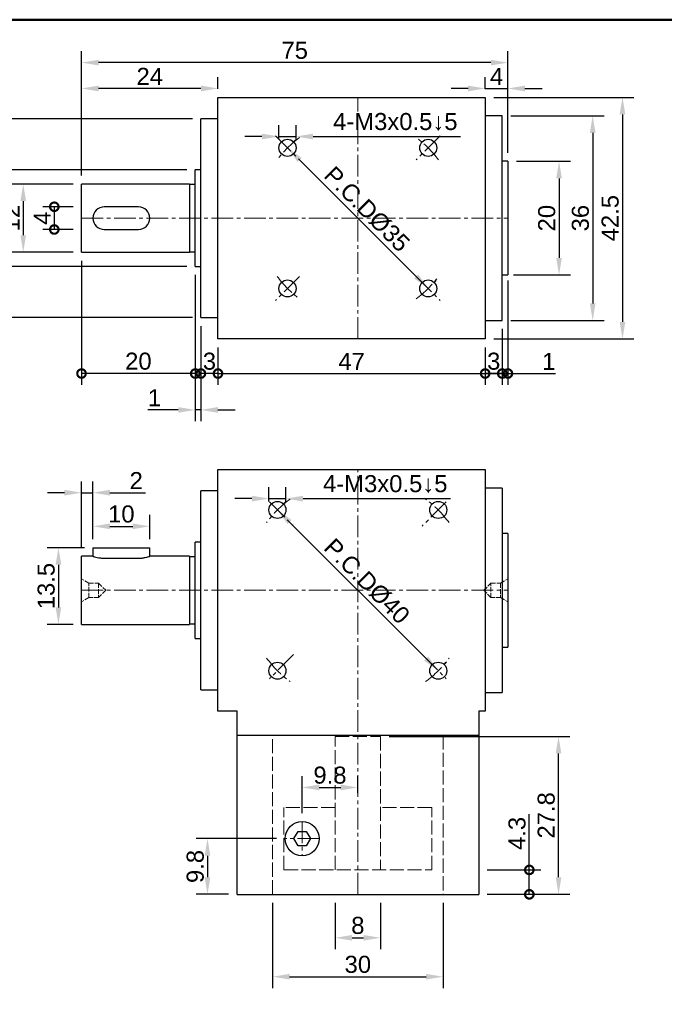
# Model space of a CAD drawing. Header units: millimetres. Extents: x 2723 to 3130, y 721 to 1006.
# Tile 3 of 8: x 2814 to 2927, y 833 to 1006. Entities that reach past the tile are written whole.
import ezdxf

# ---------------------------------------------------------------- set-up
doc = ezdxf.new("R2010")
doc.units = ezdxf.units.MM
doc.linetypes.add('CENTER2', pattern=[28.575, 19.05, -3.175, 3.175, -3.175])
doc.linetypes.add('DASHED', pattern=[0.2068, 0.1655, -0.0413])
for name, color, linetype, lineweight in [('中心線', 6, 'CENTER2', 5), ('剖面線', 2, 'DASHED', 5), ('圖框', 7, 'Continuous', 50), ('標註', 4, 'Continuous', 13)]:
    doc.layers.add(name, color=color, linetype=linetype, lineweight=lineweight)
doc.layers.add('產品', color=7, linetype='Continuous')
doc.styles.get("Standard").update_dxf_attribs({"font": 'arial.ttf'})
doc.dimstyles.new('yuetai', dxfattribs={"dimtxt": 3, "dimasz": 3, "dimexe": 2, "dimexo": 1.5, "dimtad": 1, "dimdsep": 46, "dimtxsty": 'Standard', "dimcen": 0, "dimadec": 0, "dimazin": 0, "dimtfac": 1, "dimtmove": 0, "dimatfit": 3, "dimfxl": 1, "dimarcsym": 0})

# ---------------------------------------------------------------- blocks, each defined once
blk = doc.blocks.new('標題欄框 下標註')
at = {"layer": '圖框'}
blk.add_lwpolyline([(2.28, 89.91), (287.28, 89.91), (287.28, 273.91), (2.28, 273.91)], close=True, dxfattribs=at)
blk = doc.blocks.new('_DotSmall')
at = {"color": 0, "linetype": 'ByBlock', "const_width": 0.5}
blk.add_lwpolyline([(-0.0625, 0, 1), (0.0625, 0, 1)], format="xyb", close=True, dxfattribs=at)
blk = doc.blocks.new('*D4')
at = {"layer": 'Defpoints', "color": 0, "transparency": 16777216}
for p in [(2894.49, 856.61), (2903.4, 856.61), (2894.49, 852.31)]:
    blk.add_point(p, dxfattribs=at)
at = {"layer": '標註', "color": 0, "lineweight": -2, "transparency": 16777216}
for p, q in [((2903.4, 856.61), (2903.4, 866.44)), ((2895.99, 856.61), (2905.4, 856.61)), ((2903.4, 852.31), (2903.4, 856.61)), ((2895.99, 852.31), (2905.4, 852.31))]:
    blk.add_line(p, q, dxfattribs=at)
at = {"layer": '標註', "color": 0, "lineweight": -2, "transparency": 16777216, "xscale": 3, "yscale": 3, "zscale": 3}
for p, rotation in [((2903.4, 856.61), 90), ((2903.4, 852.31), 270)]:
    blk.add_blockref('_DotSmall', p, dxfattribs=dict(at, rotation=rotation))
at = {"layer": '標註', "color": 0, "transparency": 16777216, "insert": (2901.25, 863.03), "char_height": 3, "attachment_point": 5, "rotation": 90}
blk.add_mtext('4.3', dxfattribs=at)
blk = doc.blocks.new('*D5')
at = {"layer": 'Defpoints', "color": 0, "transparency": 16777216}
for p in [(2877.24, 880.11), (2908.54, 880.11), (2894.49, 852.31)]:
    blk.add_point(p, dxfattribs=at)
at = {"layer": '標註', "color": 0, "lineweight": -2, "transparency": 16777216}
for p, q in [((2878.74, 880.11), (2910.54, 880.11)), ((2908.54, 855.31), (2908.54, 877.11)), ((2895.99, 852.31), (2910.54, 852.31))]:
    blk.add_line(p, q, dxfattribs=at)
at = {"layer": '標註', "color": 0, "transparency": 16777216}
for points in [[(2908.04, 877.11), (2909.04, 877.11), (2908.54, 880.11)], [(2908.04, 855.31), (2909.04, 855.31), (2908.54, 852.31)]]:
    blk.add_solid(points, dxfattribs=at)
at = {"layer": '標註', "color": 0, "transparency": 16777216, "insert": (2906.38, 866.21), "char_height": 3, "attachment_point": 5, "rotation": 90}
blk.add_mtext('27.8', dxfattribs=at)
blk = doc.blocks.new('*D6')
at = {"layer": 'Defpoints', "color": 0, "transparency": 16777216}
for p in [(2836.64, 917.07), (2826.64, 913.31), (2836.64, 913.31)]:
    blk.add_point(p, dxfattribs=at)
at = {"layer": '標註', "color": 0, "lineweight": -2, "transparency": 16777216}
for p, q in [((2826.64, 914.81), (2826.64, 919.07)), ((2836.64, 914.81), (2836.64, 919.07)), ((2829.64, 917.07), (2833.64, 917.07))]:
    blk.add_line(p, q, dxfattribs=at)
at = {"layer": '標註', "color": 0, "transparency": 16777216}
for points in [[(2829.64, 917.57), (2829.64, 916.57), (2826.64, 917.07)], [(2833.64, 917.57), (2833.64, 916.57), (2836.64, 917.07)]]:
    blk.add_solid(points, dxfattribs=at)
at = {"layer": '標註', "color": 0, "transparency": 16777216, "insert": (2831.64, 919.23), "char_height": 3, "attachment_point": 5}
blk.add_mtext('10', dxfattribs=at)
blk = doc.blocks.new('*D7')
at = {"layer": 'Defpoints', "color": 0, "transparency": 16777216}
for p in [(2860.87, 983.68), (2885.62, 958.93), (2885.62, 958.93)]:
    blk.add_point(p, dxfattribs=at)
at = {"layer": '標註', "color": 0, "lineweight": -2, "transparency": 16777216}
for p, q in [((2861.93, 984.74), (2862.28, 985.1)), ((2862.99, 981.56), (2883.5, 961.06)), ((2886.68, 960), (2887.03, 960.35))]:
    blk.add_line(p, q, dxfattribs=at)
at = {"layer": '標註', "color": 0, "transparency": 16777216}
for points in [[(2863.34, 981.92), (2862.64, 981.21), (2860.87, 983.68)], [(2883.85, 961.41), (2883.14, 960.7), (2885.62, 958.93)]]:
    blk.add_solid(points, dxfattribs=at)
at = {"layer": '標註', "color": 0, "transparency": 16777216, "insert": (2874.83, 972.89), "char_height": 3, "attachment_point": 5, "rotation": 315}
blk.add_mtext('P.C.DØ35', dxfattribs=at)
blk = doc.blocks.new('*D8')
at = {"layer": 'Defpoints', "color": 0, "transparency": 16777216}
for p in [(2848.64, 950.06), (2895.64, 950.06), (2895.64, 943.96)]:
    blk.add_point(p, dxfattribs=at)
at = {"layer": '標註', "color": 0, "lineweight": -2, "transparency": 16777216}
for p, q in [((2848.64, 948.56), (2848.64, 941.96)), ((2895.64, 948.56), (2895.64, 941.96)), ((2848.64, 943.96), (2895.64, 943.96))]:
    blk.add_line(p, q, dxfattribs=at)
at = {"layer": '標註', "color": 0, "lineweight": -2, "transparency": 16777216, "xscale": 3, "yscale": 3, "zscale": 3, "rotation": 180}
blk.add_blockref('_DotSmall', (2848.64, 943.96), dxfattribs=at)
at = {"layer": '標註', "color": 0, "lineweight": -2, "transparency": 16777216, "xscale": 3, "yscale": 3, "zscale": 3}
blk.add_blockref('_DotSmall', (2895.64, 943.96), dxfattribs=at)
at = {"layer": '標註', "color": 0, "transparency": 16777216, "insert": (2872.14, 946.09), "char_height": 3, "attachment_point": 5}
blk.add_mtext('47', dxfattribs=at)
blk = doc.blocks.new('*D9')
at = {"layer": 'Defpoints', "color": 0, "transparency": 16777216}
for p in [(2845.64, 953.81), (2848.64, 950.06), (2845.64, 943.96)]:
    blk.add_point(p, dxfattribs=at)
at = {"layer": '標註', "color": 0, "lineweight": -2, "transparency": 16777216}
for p, q in [((2845.64, 952.31), (2845.64, 941.96)), ((2848.64, 948.56), (2848.64, 941.96)), ((2848.64, 943.96), (2845.64, 943.96))]:
    blk.add_line(p, q, dxfattribs=at)
at = {"layer": '標註', "color": 0, "lineweight": -2, "transparency": 16777216, "xscale": 3, "yscale": 3, "zscale": 3, "rotation": 180}
blk.add_blockref('_DotSmall', (2845.64, 943.96), dxfattribs=at)
at = {"layer": '標註', "color": 0, "lineweight": -2, "transparency": 16777216, "xscale": 3, "yscale": 3, "zscale": 3}
blk.add_blockref('_DotSmall', (2848.64, 943.96), dxfattribs=at)
at = {"layer": '標註', "color": 0, "transparency": 16777216, "insert": (2847.14, 946.12), "char_height": 3, "attachment_point": 5}
blk.add_mtext('3', dxfattribs=at)
blk = doc.blocks.new('*D10')
at = {"layer": 'Defpoints', "color": 0, "transparency": 16777216}
for p in [(2898.64, 953.31), (2895.64, 950.06), (2898.64, 943.96)]:
    blk.add_point(p, dxfattribs=at)
at = {"layer": '標註', "color": 0, "lineweight": -2, "transparency": 16777216}
for p, q in [((2898.64, 951.81), (2898.64, 941.96)), ((2895.64, 948.56), (2895.64, 941.96)), ((2895.64, 943.96), (2898.64, 943.96))]:
    blk.add_line(p, q, dxfattribs=at)
at = {"layer": '標註', "color": 0, "lineweight": -2, "transparency": 16777216, "xscale": 3, "yscale": 3, "zscale": 3, "rotation": 180}
blk.add_blockref('_DotSmall', (2895.64, 943.96), dxfattribs=at)
at = {"layer": '標註', "color": 0, "lineweight": -2, "transparency": 16777216, "xscale": 3, "yscale": 3, "zscale": 3}
blk.add_blockref('_DotSmall', (2898.64, 943.96), dxfattribs=at)
at = {"layer": '標註', "color": 0, "transparency": 16777216, "insert": (2897.14, 946.12), "char_height": 3, "attachment_point": 5}
blk.add_mtext('3', dxfattribs=at)
blk = doc.blocks.new('*D11')
at = {"layer": 'Defpoints', "color": 0, "transparency": 16777216}
for p in [(2824.64, 965.31), (2844.64, 962.81), (2824.64, 943.96)]:
    blk.add_point(p, dxfattribs=at)
at = {"layer": '標註', "color": 0, "lineweight": -2, "transparency": 16777216}
for p, q in [((2824.64, 963.81), (2824.64, 941.96)), ((2844.64, 961.31), (2844.64, 941.96)), ((2844.64, 943.96), (2824.64, 943.96))]:
    blk.add_line(p, q, dxfattribs=at)
at = {"layer": '標註', "color": 0, "lineweight": -2, "transparency": 16777216, "xscale": 3, "yscale": 3, "zscale": 3, "rotation": 180}
blk.add_blockref('_DotSmall', (2824.64, 943.96), dxfattribs=at)
at = {"layer": '標註', "color": 0, "lineweight": -2, "transparency": 16777216, "xscale": 3, "yscale": 3, "zscale": 3}
blk.add_blockref('_DotSmall', (2844.64, 943.96), dxfattribs=at)
at = {"layer": '標註', "color": 0, "transparency": 16777216, "insert": (2834.64, 946.12), "char_height": 3, "attachment_point": 5}
blk.add_mtext('20', dxfattribs=at)
blk = doc.blocks.new('*D12')
at = {"layer": 'Defpoints', "color": 0, "transparency": 16777216}
for p in [(2899.64, 961.81), (2898.64, 953.31), (2899.64, 943.96)]:
    blk.add_point(p, dxfattribs=at)
at = {"layer": '標註', "color": 0, "lineweight": -2, "transparency": 16777216}
for p, q in [((2899.64, 960.31), (2899.64, 941.96)), ((2898.64, 951.81), (2898.64, 941.96)), ((2898.64, 943.96), (2895.64, 943.96)), ((2898.64, 943.96), (2899.64, 943.96)), ((2899.64, 943.96), (2908, 943.96))]:
    blk.add_line(p, q, dxfattribs=at)
at = {"layer": '標註', "color": 0, "lineweight": -2, "transparency": 16777216, "xscale": 3, "yscale": 3, "zscale": 3}
blk.add_blockref('_DotSmall', (2898.64, 943.96), dxfattribs=at)
at = {"layer": '標註', "color": 0, "lineweight": -2, "transparency": 16777216, "xscale": 3, "yscale": 3, "zscale": 3, "rotation": 180}
blk.add_blockref('_DotSmall', (2899.64, 943.96), dxfattribs=at)
at = {"layer": '標註', "color": 0, "transparency": 16777216, "insert": (2906.82, 946.09), "char_height": 3, "attachment_point": 5}
blk.add_mtext('1', dxfattribs=at)
blk = doc.blocks.new('*D13')
at = {"layer": 'Defpoints', "color": 0, "transparency": 16777216}
for p in [(2895.64, 992.56), (2895.64, 950.06), (2919.79, 950.06)]:
    blk.add_point(p, dxfattribs=at)
at = {"layer": '標註', "color": 0, "lineweight": -2, "transparency": 16777216}
for p, q in [((2897.14, 992.56), (2921.79, 992.56)), ((2919.79, 989.56), (2919.79, 953.06)), ((2897.14, 950.06), (2921.79, 950.06))]:
    blk.add_line(p, q, dxfattribs=at)
at = {"layer": '標註', "color": 0, "transparency": 16777216}
for points in [[(2919.29, 989.56), (2920.29, 989.56), (2919.79, 992.56)], [(2919.29, 953.06), (2920.29, 953.06), (2919.79, 950.06)]]:
    blk.add_solid(points, dxfattribs=at)
at = {"layer": '標註', "color": 0, "transparency": 16777216, "insert": (2917.63, 971.31), "char_height": 3, "attachment_point": 5, "rotation": 90}
blk.add_mtext('42.5', dxfattribs=at)
blk = doc.blocks.new('*D14')
at = {"layer": 'Defpoints', "color": 0, "transparency": 16777216}
for p in [(2899.64, 981.31), (2899.14, 961.31), (2908.63, 961.31)]:
    blk.add_point(p, dxfattribs=at)
at = {"layer": '標註', "color": 0, "lineweight": -2, "transparency": 16777216}
for p, q in [((2901.14, 981.31), (2910.63, 981.31)), ((2908.63, 978.31), (2908.63, 964.31)), ((2900.64, 961.31), (2910.63, 961.31))]:
    blk.add_line(p, q, dxfattribs=at)
at = {"layer": '標註', "color": 0, "transparency": 16777216}
for points in [[(2908.13, 978.31), (2909.13, 978.31), (2908.63, 981.31)], [(2908.13, 964.31), (2909.13, 964.31), (2908.63, 961.31)]]:
    blk.add_solid(points, dxfattribs=at)
at = {"layer": '標註', "color": 0, "transparency": 16777216, "insert": (2906.47, 971.31), "char_height": 3, "attachment_point": 5, "rotation": 90}
blk.add_mtext('20', dxfattribs=at)
blk = doc.blocks.new('*D15')
at = {"layer": 'Defpoints', "color": 0, "transparency": 16777216}
for p in [(2844.64, 979.81), (2808.43, 962.81), (2844.64, 962.81)]:
    blk.add_point(p, dxfattribs=at)
at = {"layer": '標註', "color": 0, "lineweight": -2, "transparency": 16777216}
for p, q in [((2843.14, 979.81), (2806.43, 979.81)), ((2808.43, 976.81), (2808.43, 965.81)), ((2843.14, 962.81), (2806.43, 962.81))]:
    blk.add_line(p, q, dxfattribs=at)
at = {"layer": '標註', "color": 0, "transparency": 16777216}
for points in [[(2807.93, 976.81), (2808.93, 976.81), (2808.43, 979.81)], [(2807.93, 965.81), (2808.93, 965.81), (2808.43, 962.81)]]:
    blk.add_solid(points, dxfattribs=at)
at = {"layer": '標註', "color": 0, "transparency": 16777216, "insert": (2806.3, 971.31), "char_height": 3, "attachment_point": 5, "rotation": 90}
blk.add_mtext('17', dxfattribs=at)
blk = doc.blocks.new('*D16')
at = {"layer": 'Defpoints', "color": 0, "transparency": 16777216}
for p in [(2898.64, 989.31), (2898.64, 953.31), (2914.55, 953.31)]:
    blk.add_point(p, dxfattribs=at)
at = {"layer": '標註', "color": 0, "lineweight": -2, "transparency": 16777216}
for p, q in [((2900.14, 989.31), (2916.55, 989.31)), ((2914.55, 986.31), (2914.55, 956.31)), ((2900.14, 953.31), (2916.55, 953.31))]:
    blk.add_line(p, q, dxfattribs=at)
at = {"layer": '標註', "color": 0, "transparency": 16777216}
for points in [[(2914.05, 986.31), (2915.05, 986.31), (2914.55, 989.31)], [(2914.05, 956.31), (2915.05, 956.31), (2914.55, 953.31)]]:
    blk.add_solid(points, dxfattribs=at)
at = {"layer": '標註', "color": 0, "transparency": 16777216, "insert": (2912.39, 971.31), "char_height": 3, "attachment_point": 5, "rotation": 90}
blk.add_mtext('36', dxfattribs=at)
blk = doc.blocks.new('*D18')
at = {"layer": 'Defpoints', "color": 0, "transparency": 16777216}
for p in [(2826.64, 922.99), (2826.64, 913.31), (2824.64, 911.81)]:
    blk.add_point(p, dxfattribs=at)
at = {"layer": '標註', "color": 0, "lineweight": -2, "transparency": 16777216}
for p, q in [((2824.64, 913.31), (2824.64, 924.99)), ((2826.64, 914.81), (2826.64, 924.99)), ((2821.64, 922.99), (2818.64, 922.99)), ((2824.64, 922.99), (2826.64, 922.99)), ((2829.64, 922.99), (2835.88, 922.99))]:
    blk.add_line(p, q, dxfattribs=at)
at = {"layer": '標註', "color": 0, "transparency": 16777216}
for points in [[(2821.64, 923.49), (2821.64, 922.49), (2824.64, 922.99)], [(2829.64, 923.49), (2829.64, 922.49), (2826.64, 922.99)]]:
    blk.add_solid(points, dxfattribs=at)
at = {"layer": '標註', "color": 0, "transparency": 16777216, "insert": (2834.26, 925.12), "char_height": 3, "attachment_point": 5}
blk.add_mtext('2', dxfattribs=at)
blk = doc.blocks.new('*D24')
at = {"layer": 'Defpoints', "color": 0, "transparency": 16777216}
for p in [(2859.1, 919.95), (2859.1, 919.95), (2887.39, 891.67)]:
    blk.add_point(p, dxfattribs=at)
at = {"layer": '標註', "color": 0, "lineweight": -2, "transparency": 16777216}
for p, q in [((2860.16, 921.01), (2860.52, 921.37)), ((2885.27, 893.79), (2861.22, 917.83)), ((2888.45, 892.73), (2888.8, 893.08))]:
    blk.add_line(p, q, dxfattribs=at)
at = {"layer": '標註', "color": 0, "transparency": 16777216}
for points in [[(2861.58, 918.18), (2860.87, 917.48), (2859.1, 919.95)], [(2885.62, 894.14), (2884.91, 893.43), (2887.39, 891.67)]]:
    blk.add_solid(points, dxfattribs=at)
at = {"layer": '標註', "color": 0, "transparency": 16777216, "insert": (2874.83, 907.39), "char_height": 3, "attachment_point": 5, "rotation": 315}
blk.add_mtext('P.C.DØ40', dxfattribs=at)
blk = doc.blocks.new('*D26')
at = {"layer": 'Defpoints', "color": 0, "transparency": 16777216}
for p in [(2869.24, 852.31), (2877.24, 852.31), (2877.24, 844.66)]:
    blk.add_point(p, dxfattribs=at)
at = {"layer": '標註', "color": 0, "lineweight": -2, "transparency": 16777216}
for p, q in [((2869.24, 850.81), (2869.24, 842.66)), ((2877.24, 850.81), (2877.24, 842.66)), ((2872.24, 844.66), (2874.24, 844.66))]:
    blk.add_line(p, q, dxfattribs=at)
at = {"layer": '標註', "color": 0, "transparency": 16777216}
for points in [[(2872.24, 845.16), (2872.24, 844.16), (2869.24, 844.66)], [(2874.24, 845.16), (2874.24, 844.16), (2877.24, 844.66)]]:
    blk.add_solid(points, dxfattribs=at)
at = {"layer": '標註', "color": 0, "transparency": 16777216, "insert": (2873.24, 846.82), "char_height": 3, "attachment_point": 5}
blk.add_mtext('8', dxfattribs=at)
blk = doc.blocks.new('*D27')
at = {"layer": 'Defpoints', "color": 0, "transparency": 16777216}
for p in [(2858.24, 852.31), (2888.24, 852.31), (2888.24, 837.81)]:
    blk.add_point(p, dxfattribs=at)
at = {"layer": '標註', "color": 0, "lineweight": -2, "transparency": 16777216}
for p, q in [((2858.24, 850.81), (2858.24, 835.81)), ((2888.24, 850.81), (2888.24, 835.81)), ((2861.24, 837.81), (2885.24, 837.81))]:
    blk.add_line(p, q, dxfattribs=at)
at = {"layer": '標註', "color": 0, "transparency": 16777216}
for points in [[(2861.24, 838.31), (2861.24, 837.31), (2858.24, 837.81)], [(2885.24, 838.31), (2885.24, 837.31), (2888.24, 837.81)]]:
    blk.add_solid(points, dxfattribs=at)
at = {"layer": '標註', "color": 0, "transparency": 16777216, "insert": (2873.24, 839.97), "char_height": 3, "attachment_point": 5}
blk.add_mtext('30', dxfattribs=at)
blk = doc.blocks.new('*D28')
at = {"layer": 'Defpoints', "color": 0, "transparency": 16777216}
for p in [(2824.64, 977.31), (2814.39, 965.31), (2824.64, 965.31)]:
    blk.add_point(p, dxfattribs=at)
at = {"layer": '標註', "color": 0, "lineweight": -2, "transparency": 16777216}
for p, q in [((2823.14, 977.31), (2812.39, 977.31)), ((2814.39, 974.31), (2814.39, 968.31)), ((2823.14, 965.31), (2812.39, 965.31))]:
    blk.add_line(p, q, dxfattribs=at)
at = {"layer": '標註', "color": 0, "transparency": 16777216}
for points in [[(2813.89, 974.31), (2814.89, 974.31), (2814.39, 977.31)], [(2813.89, 968.31), (2814.89, 968.31), (2814.39, 965.31)]]:
    blk.add_solid(points, dxfattribs=at)
at = {"layer": '標註', "color": 0, "transparency": 16777216, "insert": (2812.26, 971.31), "char_height": 3, "attachment_point": 5, "rotation": 90}
blk.add_mtext('12', dxfattribs=at)
blk = doc.blocks.new('*D29')
at = {"layer": 'Defpoints', "color": 0, "transparency": 16777216}
for p in [(2802.57, 988.81), (2845.64, 988.81), (2845.64, 953.81)]:
    blk.add_point(p, dxfattribs=at)
at = {"layer": '標註', "color": 0, "lineweight": -2, "transparency": 16777216}
for p, q in [((2844.14, 988.81), (2800.57, 988.81)), ((2802.57, 956.81), (2802.57, 985.81)), ((2844.14, 953.81), (2800.57, 953.81))]:
    blk.add_line(p, q, dxfattribs=at)
at = {"layer": '標註', "color": 0, "transparency": 16777216}
for points in [[(2802.07, 985.81), (2803.07, 985.81), (2802.57, 988.81)], [(2802.07, 956.81), (2803.07, 956.81), (2802.57, 953.81)]]:
    blk.add_solid(points, dxfattribs=at)
at = {"layer": '標註', "color": 0, "transparency": 16777216, "insert": (2800.41, 971.31), "char_height": 3, "attachment_point": 5, "rotation": 90}
blk.add_mtext('35', dxfattribs=at)
blk = doc.blocks.new('*D30')
at = {"layer": 'Defpoints', "color": 0, "transparency": 16777216}
for p in [(2844.64, 962.81), (2845.64, 953.81), (2844.64, 937.56)]:
    blk.add_point(p, dxfattribs=at)
at = {"layer": '標註', "color": 0, "lineweight": -2, "transparency": 16777216}
for p, q in [((2844.64, 961.31), (2844.64, 935.56)), ((2845.64, 952.31), (2845.64, 935.56)), ((2841.64, 937.56), (2836.29, 937.56)), ((2845.64, 937.56), (2844.64, 937.56)), ((2848.64, 937.56), (2851.64, 937.56))]:
    blk.add_line(p, q, dxfattribs=at)
at = {"layer": '標註', "color": 0, "transparency": 16777216}
for points in [[(2841.64, 938.06), (2841.64, 937.06), (2844.64, 937.56)], [(2848.64, 938.06), (2848.64, 937.06), (2845.64, 937.56)]]:
    blk.add_solid(points, dxfattribs=at)
at = {"layer": '標註', "color": 0, "transparency": 16777216, "insert": (2837.47, 939.69), "char_height": 3, "attachment_point": 5}
blk.add_mtext('1', dxfattribs=at)
blk = doc.blocks.new('*D31')
at = {"layer": 'Defpoints', "color": 0, "transparency": 16777216}
for p in [(2860.6, 921.95), (2857.6, 919.95), (2860.6, 919.95)]:
    blk.add_point(p, dxfattribs=at)
at = {"layer": '標註', "color": 0, "lineweight": -2, "transparency": 16777216}
for p, q in [((2857.6, 921.45), (2857.6, 923.95)), ((2860.6, 921.45), (2860.6, 923.95)), ((2854.6, 921.95), (2851.6, 921.95)), ((2857.6, 921.95), (2860.6, 921.95)), ((2863.6, 921.95), (2889.53, 921.95))]:
    blk.add_line(p, q, dxfattribs=at)
at = {"layer": '標註', "color": 0, "transparency": 16777216}
for points in [[(2854.6, 922.45), (2854.6, 921.45), (2857.6, 921.95)], [(2863.6, 922.45), (2863.6, 921.45), (2860.6, 921.95)]]:
    blk.add_solid(points, dxfattribs=at)
at = {"layer": '標註', "color": 0, "transparency": 16777216, "insert": (2878.06, 924.52), "char_height": 3, "attachment_point": 5}
blk.add_mtext('4-M3x0.5↓5', dxfattribs=at)
blk = doc.blocks.new('*D33')
at = {"layer": 'Defpoints', "color": 0, "transparency": 16777216}
for p in [(2862.37, 985.68), (2859.37, 983.68), (2862.37, 983.68)]:
    blk.add_point(p, dxfattribs=at)
at = {"layer": '標註', "color": 0, "lineweight": -2, "transparency": 16777216}
for p, q in [((2859.37, 985.18), (2859.37, 987.68)), ((2862.37, 985.18), (2862.37, 987.68)), ((2856.37, 985.68), (2853.37, 985.68)), ((2859.37, 985.68), (2862.37, 985.68)), ((2865.37, 985.68), (2891.3, 985.68))]:
    blk.add_line(p, q, dxfattribs=at)
at = {"layer": '標註', "color": 0, "transparency": 16777216}
for points in [[(2856.37, 986.18), (2856.37, 985.18), (2859.37, 985.68)], [(2865.37, 986.18), (2865.37, 985.18), (2862.37, 985.68)]]:
    blk.add_solid(points, dxfattribs=at)
at = {"layer": '標註', "color": 0, "transparency": 16777216, "insert": (2879.83, 988.25), "char_height": 3, "attachment_point": 5}
blk.add_mtext('4-M3x0.5↓5', dxfattribs=at)
blk = doc.blocks.new('*D34')
at = {"layer": 'Defpoints', "color": 0, "transparency": 16777216}
for p in [(2824.64, 973.31), (2819.85, 969.31), (2824.64, 969.31)]:
    blk.add_point(p, dxfattribs=at)
at = {"layer": '標註', "color": 0, "lineweight": -2, "transparency": 16777216}
for p, q in [((2823.14, 973.31), (2817.85, 973.31)), ((2819.85, 973.31), (2819.85, 969.31)), ((2823.14, 969.31), (2817.85, 969.31))]:
    blk.add_line(p, q, dxfattribs=at)
at = {"layer": '標註', "color": 0, "lineweight": -2, "transparency": 16777216, "xscale": 3, "yscale": 3, "zscale": 3}
for p, rotation in [((2819.85, 973.31), 90), ((2819.85, 969.31), 270)]:
    blk.add_blockref('_DotSmall', p, dxfattribs=dict(at, rotation=rotation))
at = {"layer": '標註', "color": 0, "transparency": 16777216, "insert": (2817.73, 971.31), "char_height": 3, "attachment_point": 5, "rotation": 90}
blk.add_mtext('4', dxfattribs=at)
blk = doc.blocks.new('*D47')
at = {"layer": 'Defpoints', "color": 0, "transparency": 16777216}
for p in [(2873.24, 871.12), (2873.24, 868.61), (2863.44, 865.11)]:
    blk.add_point(p, dxfattribs=at)
at = {"layer": '標註', "color": 0, "lineweight": -2, "transparency": 16777216}
for p, q in [((2863.44, 866.61), (2863.44, 873.12)), ((2873.24, 870.11), (2873.24, 873.12)), ((2866.44, 871.12), (2870.24, 871.12))]:
    blk.add_line(p, q, dxfattribs=at)
at = {"layer": '標註', "color": 0, "transparency": 16777216}
for points in [[(2866.44, 871.62), (2866.44, 870.62), (2863.44, 871.12)], [(2870.24, 871.62), (2870.24, 870.62), (2873.24, 871.12)]]:
    blk.add_solid(points, dxfattribs=at)
at = {"layer": '標註', "color": 0, "transparency": 16777216, "insert": (2868.34, 873.27), "char_height": 3, "attachment_point": 5}
blk.add_mtext('9.8', dxfattribs=at)
blk = doc.blocks.new('*D48')
at = {"layer": 'Defpoints', "color": 0, "transparency": 16777216}
for p in [(2860.44, 862.11), (2846.8, 852.31), (2851.99, 852.31)]:
    blk.add_point(p, dxfattribs=at)
at = {"layer": '標註', "color": 0, "lineweight": -2, "transparency": 16777216}
for p, q in [((2858.94, 862.11), (2844.8, 862.11)), ((2846.8, 859.11), (2846.8, 855.31)), ((2850.49, 852.31), (2844.8, 852.31))]:
    blk.add_line(p, q, dxfattribs=at)
at = {"layer": '標註', "color": 0, "transparency": 16777216}
for points in [[(2846.3, 859.11), (2847.3, 859.11), (2846.8, 862.11)], [(2846.3, 855.31), (2847.3, 855.31), (2846.8, 852.31)]]:
    blk.add_solid(points, dxfattribs=at)
at = {"layer": '標註', "color": 0, "transparency": 16777216, "insert": (2844.65, 857.21), "char_height": 3, "attachment_point": 5, "rotation": 90}
blk.add_mtext('9.8', dxfattribs=at)
blk = doc.blocks.new('*D52')
at = {"layer": 'Defpoints', "color": 0, "transparency": 16777216}
for p in [(2826.64, 913.31), (2820.58, 899.81), (2824.64, 899.81)]:
    blk.add_point(p, dxfattribs=at)
at = {"layer": '標註', "color": 0, "lineweight": -2, "transparency": 16777216}
for p, q in [((2825.14, 913.31), (2818.58, 913.31)), ((2820.58, 910.31), (2820.58, 902.81)), ((2823.14, 899.81), (2818.58, 899.81))]:
    blk.add_line(p, q, dxfattribs=at)
at = {"layer": '標註', "color": 0, "transparency": 16777216}
for points in [[(2820.08, 910.31), (2821.08, 910.31), (2820.58, 913.31)], [(2820.08, 902.81), (2821.08, 902.81), (2820.58, 899.81)]]:
    blk.add_solid(points, dxfattribs=at)
at = {"layer": '標註', "color": 0, "transparency": 16777216, "insert": (2818.43, 906.56), "char_height": 3, "attachment_point": 5, "rotation": 90}
blk.add_mtext('13.5', dxfattribs=at)
blk = doc.blocks.new('*D53')
at = {"layer": 'Defpoints', "color": 0, "transparency": 16777216}
for p in [(2824.64, 998.68), (2899.64, 981.31), (2824.64, 977.31)]:
    blk.add_point(p, dxfattribs=at)
at = {"layer": '標註', "color": 0, "lineweight": -2, "transparency": 16777216}
for p, q in [((2824.64, 978.81), (2824.64, 1000.68)), ((2899.64, 982.81), (2899.64, 1000.68)), ((2896.64, 998.68), (2827.64, 998.68))]:
    blk.add_line(p, q, dxfattribs=at)
at = {"layer": '標註', "color": 0, "transparency": 16777216}
for points in [[(2827.64, 999.18), (2827.64, 998.18), (2824.64, 998.68)], [(2896.64, 999.18), (2896.64, 998.18), (2899.64, 998.68)]]:
    blk.add_solid(points, dxfattribs=at)
at = {"layer": '標註', "color": 0, "transparency": 16777216, "insert": (2862.14, 1000.83), "char_height": 3, "attachment_point": 5}
blk.add_mtext('75', dxfattribs=at)
blk = doc.blocks.new('*D54')
at = {"layer": 'Defpoints', "color": 0, "transparency": 16777216}
for p in [(2824.64, 994.13), (2848.64, 992.56), (2824.64, 977.31)]:
    blk.add_point(p, dxfattribs=at)
at = {"layer": '標註', "color": 0, "lineweight": -2, "transparency": 16777216}
for p, q in [((2824.64, 978.81), (2824.64, 996.13)), ((2848.64, 994.06), (2848.64, 996.13)), ((2845.64, 994.13), (2827.64, 994.13))]:
    blk.add_line(p, q, dxfattribs=at)
at = {"layer": '標註', "color": 0, "transparency": 16777216}
for points in [[(2827.64, 994.63), (2827.64, 993.63), (2824.64, 994.13)], [(2845.64, 994.63), (2845.64, 993.63), (2848.64, 994.13)]]:
    blk.add_solid(points, dxfattribs=at)
at = {"layer": '標註', "color": 0, "transparency": 16777216, "insert": (2836.64, 996.26), "char_height": 3, "attachment_point": 5}
blk.add_mtext('24', dxfattribs=at)
blk = doc.blocks.new('*D55')
at = {"layer": 'Defpoints', "color": 0, "transparency": 16777216}
for p in [(2899.64, 994.13), (2895.64, 992.56), (2899.64, 981.31)]:
    blk.add_point(p, dxfattribs=at)
at = {"layer": '標註', "color": 0, "lineweight": -2, "transparency": 16777216}
for p, q in [((2895.64, 994.06), (2895.64, 996.13)), ((2899.64, 982.81), (2899.64, 996.13)), ((2892.64, 994.13), (2889.64, 994.13)), ((2895.64, 994.13), (2899.64, 994.13)), ((2902.64, 994.13), (2905.64, 994.13))]:
    blk.add_line(p, q, dxfattribs=at)
at = {"layer": '標註', "color": 0, "transparency": 16777216}
for points in [[(2892.64, 994.63), (2892.64, 993.63), (2895.64, 994.13)], [(2902.64, 994.63), (2902.64, 993.63), (2899.64, 994.13)]]:
    blk.add_solid(points, dxfattribs=at)
at = {"layer": '標註', "color": 0, "transparency": 16777216, "insert": (2897.64, 996.25), "char_height": 3, "attachment_point": 5}
blk.add_mtext('4', dxfattribs=at)

msp = doc.modelspace()

# ---------------------------------------------------------------- linework, layer by layer
at = {"layer": '中心線', "ltscale": 0.2}
for p, q in [((2873.244, 950.059), (2873.244, 992.559)), ((2858.749, 985.805), (2862.991, 981.562)), ((2887.74, 985.805), (2883.497, 981.562)), ((2824.644, 971.309), (2899.644, 971.309)), ((2862.991, 961.056), (2858.749, 956.813)), ((2883.497, 961.056), (2887.74, 956.813)), ((2873.244, 852.309), (2873.244, 927.059)), ((2857.688, 921.366), (2861.931, 917.123)), ((2888.801, 921.366), (2884.558, 917.123)), ((2824.644, 905.809), (2899.644, 905.809)), ((2861.931, 894.495), (2857.688, 890.253)), ((2884.558, 894.495), (2888.801, 890.253)), ((2863.444, 865.109), (2863.444, 859.109)), ((2866.444, 862.109), (2860.444, 862.109))]:
    msp.add_line(p, q, dxfattribs=at)
for centre, radius, start, end in [((2873.244, 971.309), 17.5, 125.86578, 144.13422), ((2873.244, 971.309), 17.5, 35.86578, 54.13422), ((2873.244, 971.309), 17.5, 215.86578, 234.13422), ((2873.244, 971.309), 17.5, 305.86578, 324.13422), ((2873.244, 905.809), 20, 126.54531, 143.45469), ((2873.244, 905.809), 20, 36.54531, 53.45469), ((2873.244, 905.809), 20, 216.54531, 233.45469), ((2873.244, 905.809), 20, 306.54531, 323.45469)]:
    msp.add_arc(centre, radius, start, end, dxfattribs=at)
at = {"layer": '剖面線', "ltscale": 5}
for p, q in [((2824.644, 903.809), (2824.644, 907.809)), ((2825.943, 907.059), (2824.644, 907.809)), ((2825.943, 907.059), (2827.644, 907.059)), ((2825.943, 904.559), (2825.943, 907.059)), ((2827.644, 907.059), (2828.901, 905.809)), ((2827.644, 907.059), (2827.644, 904.559)), ((2895.388, 905.809), (2896.644, 907.059)), ((2896.644, 907.059), (2898.345, 907.059)), ((2896.644, 904.559), (2896.644, 907.059)), ((2898.345, 907.059), (2899.644, 907.809)), ((2898.345, 907.059), (2898.345, 904.559)), ((2899.644, 907.809), (2899.644, 903.809)), ((2825.943, 904.559), (2824.644, 903.809)), ((2827.644, 904.559), (2825.943, 904.559)), ((2828.901, 905.809), (2827.644, 904.559)), ((2896.644, 904.559), (2895.388, 905.809)), ((2898.345, 904.559), (2896.644, 904.559)), ((2898.345, 904.559), (2899.644, 903.809))]:
    msp.add_line(p, q, dxfattribs=at)
at = {"layer": '剖面線', "ltscale": 15}
for p, q in [((2858.244, 852.309), (2858.244, 880.309)), ((2888.244, 880.309), (2858.244, 880.309)), ((2888.244, 880.309), (2888.244, 852.309)), ((2869.244, 880.109), (2877.244, 880.109)), ((2869.244, 856.609), (2869.244, 880.109)), ((2877.244, 880.109), (2877.244, 856.609)), ((2869.244, 867.609), (2860.244, 867.609)), ((2860.244, 856.609), (2860.244, 867.609)), ((2886.244, 867.609), (2877.244, 867.609)), ((2886.244, 856.609), (2886.244, 867.609)), ((2860.244, 856.609), (2886.244, 856.609)), ((2858.244, 852.309), (2888.244, 852.309))]:
    msp.add_line(p, q, dxfattribs=at)
at = {"layer": '產品'}
for p, q in [((2848.644, 992.559), (2895.644, 992.559)), ((2848.644, 950.059), (2848.644, 992.559)), ((2895.644, 992.559), (2895.644, 950.059)), ((2848.644, 988.809), (2845.644, 988.809)), ((2845.644, 953.809), (2845.644, 988.809)), ((2898.644, 989.309), (2895.644, 989.309)), ((2898.644, 953.309), (2898.644, 989.309)), ((2899.644, 981.309), (2898.644, 981.309)), ((2899.644, 981.309), (2899.644, 961.309)), ((2845.644, 979.809), (2844.644, 979.809)), ((2844.644, 962.809), (2844.644, 979.809)), ((2843.644, 977.309), (2824.644, 977.309)), ((2824.644, 965.309), (2824.644, 977.309)), ((2843.644, 977.309), (2843.644, 965.309)), ((2844.644, 977.209), (2843.644, 977.209)), ((2834.644, 973.309), (2828.644, 973.309)), ((2828.644, 969.309), (2834.644, 969.309)), ((2824.644, 965.309), (2843.644, 965.309)), ((2843.644, 965.409), (2844.644, 965.409)), ((2844.644, 962.809), (2845.644, 962.809)), ((2898.644, 961.309), (2899.644, 961.309)), ((2845.644, 953.809), (2848.644, 953.809)), ((2895.644, 953.309), (2898.644, 953.309)), ((2895.644, 950.059), (2848.644, 950.059)), ((2848.644, 884.559), (2848.644, 927.059)), ((2848.644, 927.059), (2895.644, 927.059)), ((2895.644, 927.059), (2895.644, 884.559)), ((2898.644, 923.809), (2895.644, 923.809)), ((2898.644, 923.809), (2898.644, 887.809)), ((2848.644, 923.309), (2845.644, 923.309)), ((2845.644, 888.309), (2845.644, 923.309)), ((2899.644, 915.809), (2898.644, 915.809)), ((2899.644, 915.809), (2899.644, 895.809)), ((2826.644, 913.309), (2826.644, 911.809)), ((2826.644, 913.309), (2836.644, 913.309)), ((2836.644, 911.809), (2836.644, 913.309)), ((2845.644, 914.309), (2844.644, 914.309)), ((2844.644, 897.309), (2844.644, 914.309)), ((2826.644, 911.809), (2824.644, 911.809)), ((2824.644, 899.809), (2824.644, 911.809)), ((2828.634, 911.462), (2834.644, 911.462)), ((2843.644, 911.809), (2836.644, 911.809)), ((2843.644, 911.809), (2843.644, 899.809)), ((2844.644, 911.709), (2843.644, 911.709)), ((2824.644, 899.809), (2843.644, 899.809)), ((2843.644, 899.909), (2844.644, 899.909)), ((2844.644, 897.309), (2845.644, 897.309)), ((2898.644, 895.809), (2899.644, 895.809)), ((2845.644, 888.309), (2848.644, 888.309)), ((2895.644, 887.809), (2898.644, 887.809)), ((2851.994, 884.559), (2848.644, 884.559)), ((2851.994, 880.309), (2851.994, 884.559)), ((2894.494, 884.559), (2894.494, 880.309)), ((2895.644, 884.559), (2894.494, 884.559)), ((2851.994, 852.309), (2851.994, 880.309)), ((2851.994, 880.309), (2894.494, 880.309)), ((2894.494, 880.309), (2894.494, 852.309)), ((2862.001, 862.109), (2862.723, 863.359)), ((2862.723, 863.359), (2864.166, 863.359)), ((2864.166, 863.359), (2864.888, 862.109)), ((2862.723, 860.859), (2862.001, 862.109)), ((2864.888, 862.109), (2864.166, 860.859)), ((2864.166, 860.859), (2862.723, 860.859)), ((2851.994, 852.309), (2894.494, 852.309))]:
    msp.add_line(p, q, dxfattribs=at)
for centre, radius in [((2860.87, 983.684), 1.5), ((2885.619, 983.684), 1.5), ((2860.87, 958.935), 1.5), ((2885.619, 958.935), 1.5), ((2859.102, 919.951), 1.5), ((2887.387, 919.951), 1.5), ((2859.102, 891.667), 1.5), ((2887.387, 891.667), 1.5), ((2863.444, 862.109), 3)]:
    msp.add_circle(centre, radius, dxfattribs=at)
for centre, start, end in [((2828.644, 971.309), 90, 270), ((2834.644, 971.309), 270, 90)]:
    msp.add_arc(centre, 2, start, end, dxfattribs=at)
for points, knots in [([(2826.652, 911.802), (2826.645, 911.804), (2826.615, 911.814), (2826.776, 911.76), (2827.12, 911.657), (2827.652, 911.537), (2828.192, 911.47), (2828.528, 911.464), (2828.634, 911.462)], [0, 0, 0, 0, 0.0585499, 0.2611387, 0.4665283, 0.6816533, 0.8997158, 1, 1, 1, 1]), ([(2834.644, 911.462), (2834.863, 911.47), (2835.299, 911.485), (2835.885, 911.591), (2836.341, 911.708), (2836.618, 911.798), (2836.625, 911.801), (2836.628, 911.802)], [0, 0, 0, 0, 0.2061806, 0.4120718, 0.6253732, 0.8442155, 1, 1, 1, 1])]:
    msp.add_open_spline(points, degree=3, knots=knots, dxfattribs=at)

# ---------------------------------------------------------------- block references
at = {"layer": '圖框', "xscale": 1.426940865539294, "yscale": 1.426940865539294, "zscale": 1.426940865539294}
msp.add_blockref('標題欄框 下標註', (2719.95, 615.38), dxfattribs=at)

# ---------------------------------------------------------------- dimensions: what is measured, and where the dimension line sits
at = {"layer": '標註'}
for base, p1, p2, angle, picture, middle in [((2824.644, 998.676), (2899.644, 981.309), (2824.644, 977.309), 180, '*D53', (2862.144, 1000.827)), ((2919.789, 950.059), (2895.644, 992.559), (2895.644, 950.059), 90, '*D13', (2917.632, 971.309)), ((2802.572, 988.809), (2845.644, 953.809), (2845.644, 988.809), 90, '*D29', (2800.415, 971.309)), ((2914.549, 953.309), (2898.644, 989.309), (2898.644, 953.309), 90, '*D16', (2912.392, 971.309)), ((2908.629, 961.309), (2899.644, 981.309), (2899.144, 961.309), 90, '*D14', (2906.472, 971.309)), ((2808.429, 962.809), (2844.644, 979.809), (2844.644, 962.809), 90, '*D15', (2806.298, 971.309)), ((2814.395, 965.309), (2824.644, 977.309), (2824.644, 965.309), 90, '*D28', (2812.264, 971.309)), ((2820.584, 899.809), (2826.644, 913.309), (2824.644, 899.809), 90, '*D52', (2818.426, 906.559)), ((2908.538, 880.109), (2894.494, 852.309), (2877.244, 880.109), 90, '*D5', (2906.381, 866.209)), ((2846.804, 852.309), (2860.444, 862.109), (2851.994, 852.309), 90, '*D48', (2844.648, 857.209))]:
    dim = msp.add_linear_dim(base=base, p1=p1, p2=p2, angle=angle, dimstyle='yuetai', dxfattribs=at)
    dim.commit()
    dim.dimension.update_dxf_attribs({"geometry": picture, "text_midpoint": middle})
for base, p1, p2, picture, middle in [((2824.644, 994.129), (2848.644, 992.559), (2824.644, 977.309), '*D54', (2836.644, 996.26)), ((2899.644, 994.129), (2895.644, 992.559), (2899.644, 981.309), '*D55', (2897.644, 996.254)), ((2844.644, 937.557), (2845.644, 953.809), (2844.644, 962.809), '*D30', (2837.467, 939.688)), ((2826.644, 922.989), (2824.644, 911.809), (2826.644, 913.309), '*D18', (2834.263, 925.12)), ((2836.644, 917.069), (2826.644, 913.309), (2836.644, 913.309), '*D6', (2831.644, 919.226)), ((2873.244, 871.117), (2863.444, 865.109), (2873.244, 868.609), '*D47', (2868.344, 873.273)), ((2888.244, 837.809), (2858.244, 852.309), (2888.244, 852.309), '*D27', (2873.244, 839.967)), ((2877.244, 844.66), (2869.244, 852.309), (2877.244, 852.309), '*D26', (2873.244, 846.817))]:
    dim = msp.add_linear_dim(base=base, p1=p1, p2=p2, dimstyle='yuetai', dxfattribs=at)
    dim.commit()
    dim.dimension.update_dxf_attribs({"geometry": picture, "text_midpoint": middle})
for base, p1, p2, picture, middle in [((2862.37, 985.684), (2859.37, 983.684), (2862.37, 983.684), '*D33', (2879.833, 988.254)), ((2860.602, 921.951), (2857.602, 919.951), (2860.602, 919.951), '*D31', (2878.065, 924.521))]:
    dim = msp.add_linear_dim(base=base, p1=p1, p2=p2, text='4-M<>x0.5↓5', dimstyle='yuetai', dxfattribs=at)
    dim.commit()
    dim.dimension.update_dxf_attribs({"geometry": picture, "text_midpoint": middle})
for p1, p2, picture, middle in [((2860.87, 983.684), (2885.619, 958.935), '*D7', (2874.829, 972.894)), ((2887.387, 891.667), (2859.102, 919.951), '*D24', (2874.829, 907.394))]:
    dim = msp.add_aligned_dim(p1=p1, p2=p2, distance=0, text='P.C.DØ<>', dimstyle='yuetai', dxfattribs=at)
    dim.commit()
    dim.dimension.update_dxf_attribs({"geometry": picture, "text_midpoint": middle})
for base, p1, p2, picture, middle in [((2819.854, 969.309), (2824.644, 973.309), (2824.644, 969.309), '*D34', (2817.729, 971.309)), ((2903.404, 856.609), (2894.494, 852.309), (2894.494, 856.609), '*D4', (2901.246, 863.025))]:
    dim = msp.add_linear_dim(base=base, p1=p1, p2=p2, angle=90, dimstyle='yuetai', override={"dimblk1": 'DotSmall', "dimblk2": 'DotSmall', "dimsah": 1}, dxfattribs=at)
    dim.commit()
    dim.dimension.update_dxf_attribs({"geometry": picture, "text_midpoint": middle})
for base, p1, p2, picture, middle in [((2824.644, 943.962), (2844.644, 962.809), (2824.644, 965.309), '*D11', (2834.644, 946.119)), ((2899.644, 943.962), (2898.644, 953.309), (2899.644, 961.809), '*D12', (2906.822, 946.093)), ((2895.644, 943.962), (2848.644, 950.059), (2895.644, 950.059), '*D8', (2872.144, 946.087))]:
    dim = msp.add_linear_dim(base=base, p1=p1, p2=p2, dimstyle='yuetai', override={"dimblk1": 'DotSmall', "dimblk2": 'DotSmall', "dimsah": 1}, dxfattribs=at)
    dim.commit()
    dim.dimension.update_dxf_attribs({"geometry": picture, "text_midpoint": middle})
for base, p1, p2, picture, middle in [((2845.644, 943.962), (2848.644, 950.059), (2845.644, 953.809), '*D9', (2847.144, 943.962)), ((2898.644, 943.962), (2895.644, 950.059), (2898.644, 953.309), '*D10', (2897.144, 943.962))]:
    dim = msp.add_linear_dim(base=base, p1=p1, p2=p2, dimstyle='yuetai', override={"dimblk1": 'DotSmall', "dimblk2": 'DotSmall', "dimsah": 1}, dxfattribs=at)
    dim.commit()
    dim.dimension.update_dxf_attribs({"geometry": picture, "text_midpoint": middle, "dimtype": 160})

doc.saveas('drawing.dxf')
